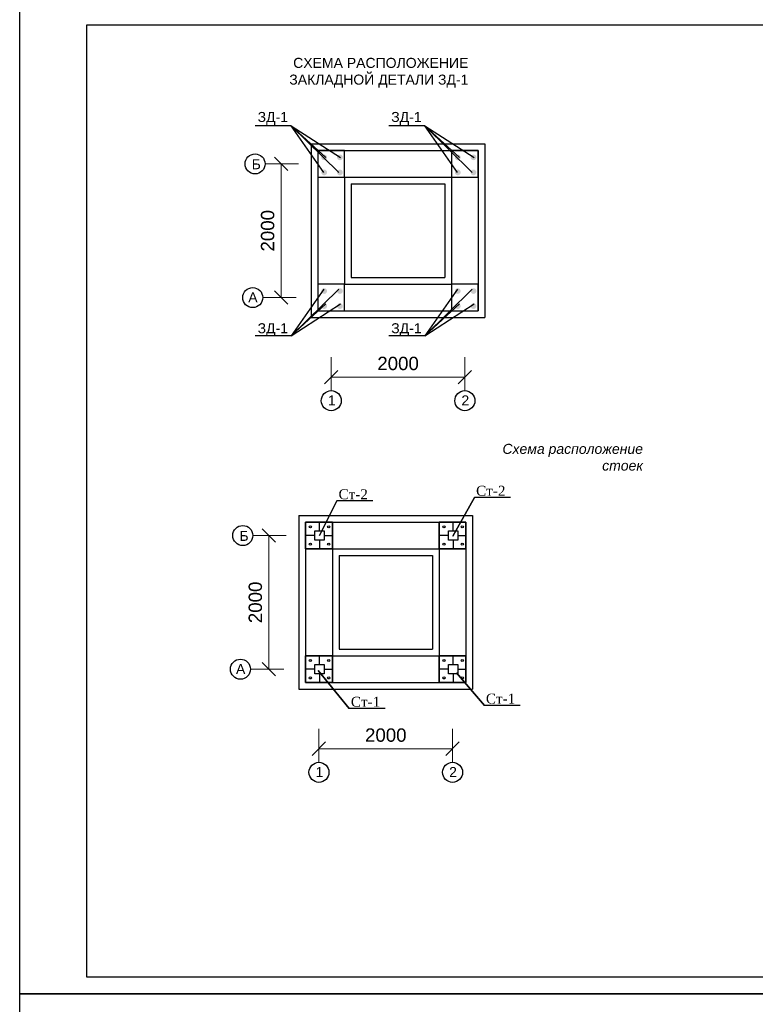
# Model space of a CAD drawing. Header units: millimetres. Extents: x 595270325 to 595481810, y -115960014 to -115841171.
# Tile 4 of 18: x 595270325 to 595281338, y -115945186 to -115930453. Entities that reach past the tile are written whole.
import ezdxf

# ---------------------------------------------------------------- set-up
doc = ezdxf.new("R2010")
doc.units = ezdxf.units.MM
for name, color, linetype in [('РАЗМЕРЫ', 7, 'Continuous'), ('стена', 7, 'Continuous'), ('стены', 1, 'Continuous')]:
    doc.layers.add(name, color=color, linetype=linetype)
doc.styles.add('Arial 3.', font='arial.ttf')
doc.styles.get("Standard").update_dxf_attribs({"font": 'arial.ttf'})
doc.dimstyles.new('Xikmatillo', dxfattribs={"dimtxt": 200, "dimasz": 200, "dimexe": 200, "dimexo": 0, "dimgap": 100, "dimtad": 1, "dimtxsty": 'Standard', "dimblk": 'OBLIQUE', "dimcen": 0, "dimclrd": 7, "dimclre": 7, "dimclrt": 7, "dimadec": 0, "dimazin": 0, "dimtfac": 1, "dimtmove": 1, "dimatfit": 3, "dimldrblk": 'OBLIQUE', "dimfxl": 200, "dimlwd": 13, "dimlwe": 13, "dimarcsym": 0})

# ---------------------------------------------------------------- blocks, each defined once
blk = doc.blocks.new('_Oblique')
at = {"color": 0, "linetype": 'ByBlock', "lineweight": -2}
blk.add_line((-0.5, -0.5), (0.5, 0.5), dxfattribs=at)
blk = doc.blocks.new('*D155')
at = {"color": 7, "lineweight": 13, "transparency": 16777216}
for p, q in [((595274990, -115935800), (595274990, -115935600)), ((595276990, -115935800), (595276990, -115935600)), ((595276990, -115935800), (595274990, -115935800))]:
    blk.add_line(p, q, dxfattribs=at)
at = {"layer": 'Defpoints', "color": 0, "transparency": 16777216}
for p in [(595274990, -115935800), (595274990, -115935800), (595276990, -115935800)]:
    blk.add_point(p, dxfattribs=at)
at = {"color": 7, "lineweight": 13, "transparency": 16777216, "xscale": 200, "yscale": 200, "zscale": 200, "rotation": 180}
blk.add_blockref('_Oblique', (595274990, -115935800), dxfattribs=at)
at = {"color": 7, "lineweight": 13, "transparency": 16777216, "xscale": 200, "yscale": 200, "zscale": 200}
blk.add_blockref('_Oblique', (595276990, -115935800), dxfattribs=at)
at = {"color": 7, "lineweight": 15, "transparency": 16777216, "insert": (595275990, -115935598), "char_height": 200, "attachment_point": 5, "style": 'Arial 3.'}
blk.add_mtext('2000', dxfattribs=at)
blk = doc.blocks.new('*D156')
at = {"color": 7, "lineweight": 13, "transparency": 16777216}
for p, q in [((595274283, -115932611), (595274040, -115932611)), ((595274240, -115934611), (595274240, -115932611)), ((595274283, -115934611), (595274040, -115934611))]:
    blk.add_line(p, q, dxfattribs=at)
at = {"layer": 'Defpoints', "color": 0, "transparency": 16777216}
for p in [(595274240, -115932611), (595274283, -115932611), (595274283, -115934611)]:
    blk.add_point(p, dxfattribs=at)
at = {"color": 7, "lineweight": 13, "transparency": 16777216, "xscale": 200, "yscale": 200, "zscale": 200}
for p, rotation in [((595274240, -115932611), 90), ((595274240, -115934611), 270)]:
    blk.add_blockref('_Oblique', p, dxfattribs=dict(at, rotation=rotation))
at = {"color": 7, "lineweight": 15, "transparency": 16777216, "insert": (595274038, -115933611), "char_height": 200, "attachment_point": 5, "rotation": 90, "style": 'Arial 3.'}
blk.add_mtext('2000', dxfattribs=at)
blk = doc.blocks.new('*D157')
at = {"color": 7, "lineweight": 13, "transparency": 16777216}
for p, q in [((595274806, -115941361), (595274806, -115941161)), ((595276806, -115941361), (595276806, -115941161)), ((595276806, -115941361), (595274806, -115941361))]:
    blk.add_line(p, q, dxfattribs=at)
at = {"layer": 'Defpoints', "color": 0, "transparency": 16777216}
for p in [(595274806, -115941361), (595274806, -115941361), (595276806, -115941361)]:
    blk.add_point(p, dxfattribs=at)
at = {"color": 7, "lineweight": 13, "transparency": 16777216, "xscale": 200, "yscale": 200, "zscale": 200, "rotation": 180}
blk.add_blockref('_Oblique', (595274806, -115941361), dxfattribs=at)
at = {"color": 7, "lineweight": 13, "transparency": 16777216, "xscale": 200, "yscale": 200, "zscale": 200}
blk.add_blockref('_Oblique', (595276806, -115941361), dxfattribs=at)
at = {"color": 7, "lineweight": 15, "transparency": 16777216, "insert": (595275806, -115941159), "char_height": 200, "attachment_point": 5, "style": 'Arial 3.'}
blk.add_mtext('2000', dxfattribs=at)
blk = doc.blocks.new('*D158')
at = {"color": 7, "lineweight": 13, "transparency": 16777216}
for p, q in [((595274099, -115938172), (595273856, -115938172)), ((595274056, -115940172), (595274056, -115938172)), ((595274099, -115940172), (595273856, -115940172))]:
    blk.add_line(p, q, dxfattribs=at)
at = {"layer": 'Defpoints', "color": 0, "transparency": 16777216}
for p in [(595274056, -115938172), (595274099, -115938172), (595274099, -115940172)]:
    blk.add_point(p, dxfattribs=at)
at = {"color": 7, "lineweight": 13, "transparency": 16777216, "xscale": 200, "yscale": 200, "zscale": 200}
for p, rotation in [((595274056, -115938172), 90), ((595274056, -115940172), 270)]:
    blk.add_blockref('_Oblique', p, dxfattribs=dict(at, rotation=rotation))
at = {"color": 7, "lineweight": 15, "transparency": 16777216, "insert": (595273854, -115939172), "char_height": 200, "attachment_point": 5, "rotation": 90, "style": 'Arial 3.'}
blk.add_mtext('2000', dxfattribs=at)

msp = doc.modelspace()

# ---------------------------------------------------------------- hatches: boundary and pattern name
at = {"lineweight": 15}
h = msp.add_hatch(color=256, dxfattribs=at)
h.set_gradient(color1=(0, 0, 5), color2=(0, 0, 0), one_color=1)
h.paths.add_polyline_path([(595274926.843, -115932512.794, 1), (595274840.994, -115932512.794, 1)])
h.paths.add_polyline_path([(595275076.425, -115932512.794, 1), (595275162.274, -115932512.794, 1)])
h = msp.add_hatch(color=256, dxfattribs=at)
h.set_gradient(color1=(0, 0, 5), color2=(0, 0, 0), one_color=1)
h.paths.add_polyline_path([(595276926.843, -115932512.794, 1), (595276840.994, -115932512.794, 1)])
h.paths.add_polyline_path([(595277076.425, -115932512.794, 1), (595277162.274, -115932512.794, 1)])
h = msp.add_hatch(color=256, dxfattribs=at)
h.set_gradient(color1=(0, 0, 5), color2=(0, 0, 0), one_color=1)
h.paths.add_polyline_path([(595274926.843, -115932738.863, 1), (595274840.994, -115932738.863, 1)])
h.paths.add_polyline_path([(595275076.425, -115932738.863, 1), (595275162.274, -115932738.863, 1)])
h = msp.add_hatch(color=256, dxfattribs=at)
h.set_gradient(color1=(0, 0, 5), color2=(0, 0, 0), one_color=1)
h.paths.add_polyline_path([(595276926.843, -115932738.863, 1), (595276840.994, -115932738.863, 1)])
h.paths.add_polyline_path([(595277076.425, -115932738.863, 1), (595277162.274, -115932738.863, 1)])
h = msp.add_hatch(color=256, dxfattribs=at)
h.set_gradient(color1=(0, 0, 5), color2=(0, 0, 0), one_color=1)
h.paths.add_polyline_path([(595274926.843, -115934513.084, 1), (595274840.994, -115934513.084, 1)])
h.paths.add_polyline_path([(595275076.425, -115934513.084, 1), (595275162.274, -115934513.084, 1)])
h = msp.add_hatch(color=256, dxfattribs=at)
h.set_gradient(color1=(0, 0, 5), color2=(0, 0, 0), one_color=1)
h.paths.add_polyline_path([(595276926.843, -115934513.084, 1), (595276840.994, -115934513.084, 1)])
h.paths.add_polyline_path([(595277076.425, -115934513.084, 1), (595277162.274, -115934513.084, 1)])
h = msp.add_hatch(color=256, dxfattribs=at)
h.set_gradient(color1=(0, 0, 5), color2=(0, 0, 0), one_color=1)
h.paths.add_polyline_path([(595274926.843, -115934739.153, 1), (595274840.994, -115934739.153, 1)])
h.paths.add_polyline_path([(595275076.425, -115934739.153, 1), (595275162.274, -115934739.153, 1)])
h = msp.add_hatch(color=256, dxfattribs=at)
h.set_gradient(color1=(0, 0, 5), color2=(0, 0, 0), one_color=1)
h.paths.add_polyline_path([(595276926.843, -115934739.153, 1), (595276840.994, -115934739.153, 1)])
h.paths.add_polyline_path([(595277076.425, -115934739.153, 1), (595277162.274, -115934739.153, 1)])

# ---------------------------------------------------------------- linework, layer by layer
at = {"color": 0, "lineweight": 30}
for p, q in [((595271328.213, -115930530.572), (595291078.213, -115930530.572)), ((595271328.213, -115944780.572), (595271328.213, -115930530.572)), ((595274689.799, -115932310.861), (595274689.799, -115934911.152)), ((595274689.799, -115932310.861), (595277289.799, -115932310.861)), ((595277289.799, -115932310.861), (595277289.799, -115934911.152)), ((595274789.799, -115932410.861), (595274789.799, -115934811.152)), ((595274789.799, -115932410.861), (595277189.799, -115932410.861)), ((595277189.799, -115932410.861), (595277189.799, -115934811.152)), ((595275189.799, -115932810.861), (595275189.799, -115934411.152)), ((595275189.799, -115932810.861), (595276789.799, -115932810.861)), ((595276789.799, -115932810.861), (595276789.799, -115934411.152)), ((595275289.799, -115932910.861), (595275289.799, -115934311.152)), ((595275289.799, -115932910.861), (595276689.799, -115932910.861)), ((595276689.799, -115932910.861), (595276689.799, -115934311.152)), ((595275189.799, -115934411.152), (595276789.799, -115934411.152)), ((595275289.799, -115934311.152), (595276689.799, -115934311.152)), ((595274789.799, -115934811.152), (595277189.799, -115934811.152)), ((595274689.799, -115934911.152), (595277289.799, -115934911.152)), ((595274505.878, -115937871.939), (595274505.878, -115940472.23)), ((595274505.878, -115937871.939), (595277105.878, -115937871.939)), ((595274605.878, -115937971.939), (595274605.878, -115940372.23)), ((595274605.878, -115937971.939), (595277005.878, -115937971.939)), ((595277005.878, -115937971.939), (595277005.878, -115940372.23)), ((595277105.878, -115937871.939), (595277105.878, -115940472.23)), ((595275005.878, -115938371.939), (595275005.878, -115939972.23)), ((595275005.878, -115938371.939), (595276605.878, -115938371.939)), ((595276605.878, -115938371.939), (595276605.878, -115939972.23)), ((595275105.878, -115938471.939), (595275105.878, -115939872.23)), ((595275105.878, -115938471.939), (595276505.878, -115938471.939)), ((595276505.878, -115938471.939), (595276505.878, -115939872.23)), ((595275105.878, -115939872.23), (595276505.878, -115939872.23)), ((595275005.878, -115939972.23), (595276605.878, -115939972.23)), ((595274505.878, -115940472.23), (595277105.878, -115940472.23)), ((595274605.878, -115940372.23), (595277005.878, -115940372.23)), ((595291078.213, -115944780.572), (595271328.213, -115944780.572))]:
    msp.add_line(p, q, dxfattribs=at)
at = {"color": 0, "lineweight": 15}
for p, q in [((595273998.897, -115932610.861), (595274498.897, -115932610.861)), ((595273963.833, -115934611.152), (595274463.833, -115934611.152)), ((595274989.799, -115935503.939), (595274989.799, -115936003.939)), ((595276989.799, -115935503.939), (595276989.799, -115936003.939)), ((595273814.976, -115938171.939), (595274314.976, -115938171.939)), ((595273779.912, -115940172.23), (595274279.912, -115940172.23)), ((595274805.878, -115941065.017), (595274805.878, -115941565.017)), ((595276805.878, -115941065.017), (595276805.878, -115941565.017))]:
    msp.add_line(p, q, dxfattribs=at)
at = {"lineweight": 30}
for p, q in [((595274814.243, -115938101.847), (595274814.243, -115937971.939)), ((595276814.243, -115938101.847), (595276814.243, -115937971.939)), ((595274744.243, -115938171.847), (595274605.878, -115938171.847)), ((595274814.243, -115938241.847), (595274814.243, -115938371.939)), ((595274884.243, -115938171.847), (595275005.878, -115938171.847)), ((595276744.243, -115938171.847), (595276605.878, -115938171.847)), ((595276814.243, -115938241.847), (595276814.243, -115938371.939)), ((595276884.243, -115938171.847), (595277005.878, -115938171.847)), ((595274814.243, -115940102.137), (595274814.243, -115939972.23)), ((595276814.243, -115940102.137), (595276814.243, -115939972.23)), ((595274744.243, -115940172.137), (595274605.878, -115940172.137)), ((595274884.243, -115940172.137), (595275005.878, -115940172.137)), ((595276744.243, -115940172.137), (595276605.878, -115940172.137)), ((595276884.243, -115940172.137), (595277005.878, -115940172.137)), ((595274814.243, -115940242.137), (595274814.243, -115940372.23)), ((595276814.243, -115940242.137), (595276814.243, -115940372.23))]:
    msp.add_line(p, q, dxfattribs=at)
at = {"lineweight": 25}
for p, q in [((595270325.231, -115945030.572), (595291328.213, -115945030.572)), ((595270328.213, -115945030.572), (595291331.196, -115945030.572))]:
    msp.add_line(p, q, dxfattribs=at)
at = {"lineweight": 30}
for points in [[(595274789.799, -115932810.861), (595275189.799, -115932810.861), (595275189.799, -115932410.861), (595274789.799, -115932410.861)], [(595276789.799, -115932810.861), (595277189.799, -115932810.861), (595277189.799, -115932410.861), (595276789.799, -115932410.861)], [(595274789.799, -115934811.152), (595275189.799, -115934811.152), (595275189.799, -115934411.152), (595274789.799, -115934411.152)], [(595276789.799, -115934811.152), (595277189.799, -115934811.152), (595277189.799, -115934411.152), (595276789.799, -115934411.152)], [(595274605.878, -115938371.939), (595275005.878, -115938371.939), (595275005.878, -115937971.939), (595274605.878, -115937971.939)], [(595274605.878, -115937971.939), (595275005.878, -115937971.939), (595275005.878, -115938371.939), (595274605.878, -115938371.939)], [(595276605.878, -115938371.939), (595277005.878, -115938371.939), (595277005.878, -115937971.939), (595276605.878, -115937971.939)], [(595276605.878, -115937971.939), (595277005.878, -115937971.939), (595277005.878, -115938371.939), (595276605.878, -115938371.939)], [(595274744.243, -115938101.847), (595274884.243, -115938101.847), (595274884.243, -115938241.847), (595274744.243, -115938241.847)], [(595276744.243, -115938101.847), (595276884.243, -115938101.847), (595276884.243, -115938241.847), (595276744.243, -115938241.847)], [(595274605.878, -115940372.23), (595275005.878, -115940372.23), (595275005.878, -115939972.23), (595274605.878, -115939972.23)], [(595274605.878, -115939972.23), (595275005.878, -115939972.23), (595275005.878, -115940372.23), (595274605.878, -115940372.23)], [(595276605.878, -115940372.23), (595277005.878, -115940372.23), (595277005.878, -115939972.23), (595276605.878, -115939972.23)], [(595276605.878, -115939972.23), (595277005.878, -115939972.23), (595277005.878, -115940372.23), (595276605.878, -115940372.23)], [(595274744.243, -115940102.137), (595274884.243, -115940102.137), (595274884.243, -115940242.137), (595274744.243, -115940242.137)], [(595276744.243, -115940102.137), (595276884.243, -115940102.137), (595276884.243, -115940242.137), (595276744.243, -115940242.137)]]:
    msp.add_lwpolyline(points, close=True, dxfattribs=at)
at = {"color": 0, "lineweight": 25}
for centre in [(595273848.897, -115932610.861), (595273813.833, -115934611.152), (595274989.799, -115936153.939), (595276989.799, -115936153.939), (595273664.976, -115938171.939), (595273629.912, -115940172.23), (595274805.878, -115941715.017), (595276805.878, -115941715.017)]:
    msp.add_circle(centre, 150, dxfattribs=at)
at = {"lineweight": 30}
for centre in [(595274676.979, -115938042.134), (595274951.507, -115938042.134), (595276676.979, -115938042.134), (595276951.507, -115938042.134), (595274676.979, -115938301.561), (595274951.507, -115938301.561), (595276676.979, -115938301.561), (595276951.507, -115938301.561), (595274676.979, -115940042.424), (595274951.507, -115940042.424), (595276676.979, -115940042.424), (595276951.507, -115940042.424), (595274676.979, -115940301.851), (595274951.507, -115940301.851), (595276676.979, -115940301.851), (595276951.507, -115940301.851)]:
    msp.add_circle(centre, 16.581, dxfattribs=at)
at = {"layer": 'РАЗМЕРЫ', "ltscale": 100}
for points in [[(595274389.096, -115932039.295), (595273852.135, -115932039.295)], [(595274909.447, -115932516.965), (595274389.096, -115932039.295), (595275129.447, -115932516.965)], [(595274880.693, -115932738.871), (595274389.096, -115932039.295), (595275100.693, -115932738.871)], [(595276389.096, -115932039.295), (595275852.135, -115932039.295)], [(595276909.447, -115932516.965), (595276389.096, -115932039.295), (595277129.447, -115932516.965)], [(595276880.693, -115932738.871), (595276389.096, -115932039.295), (595277100.693, -115932738.871)], [(595274880.693, -115934483.142), (595274389.096, -115935182.718), (595275100.693, -115934483.142)], [(595276880.693, -115934483.142), (595276389.096, -115935182.718), (595277100.693, -115934483.142)], [(595274909.447, -115934705.048), (595274389.096, -115935182.718), (595275129.447, -115934705.048)], [(595276909.447, -115934705.048), (595276389.096, -115935182.718), (595277129.447, -115934705.048)], [(595274389.096, -115935182.718), (595273852.135, -115935182.718)], [(595276389.096, -115935182.718), (595275852.135, -115935182.718)], [(595274814.243, -115938171.847), (595275075.658, -115937654.468), (595274814.243, -115938171.847)], [(595275612.619, -115937654.468), (595275075.658, -115937654.468)], [(595276807.449, -115938183.647), (595277134.784, -115937602.684), (595276807.449, -115938183.647)], [(595277671.745, -115937602.684), (595277134.784, -115937602.684)], [(595274795.98, -115940189.83), (595275259.588, -115940760.31), (595274795.98, -115940189.83)], [(595276862.718, -115940223.752), (595277281.449, -115940713.232), (595276862.718, -115940223.752)], [(595275796.55, -115940760.31), (595275259.588, -115940760.31)], [(595277818.411, -115940713.232), (595277281.449, -115940713.232)]]:
    msp.add_lwpolyline(points, dxfattribs=at)
at = {"layer": 'стена', "color": 7, "lineweight": 25, "ltscale": 10}
for p, q in [((595270328.213, -115945030.572), (595270328.213, -115930280.572)), ((595291325.231, -115945030.572), (595270325.231, -115945030.572)), ((595291328.213, -115945030.572), (595270328.213, -115945030.572)), ((595270328.213, -115945030.572), (595291328.213, -115945030.572)), ((595270328.213, -115959780.572), (595270328.213, -115945030.572)), ((595270328.213, -115945030.572), (595291328.213, -115945030.572)), ((595290698.423, -115945030.572), (595270328.213, -115945030.572)), ((595270328.213, -115945030.572), (595291353.213, -115945030.572)), ((595270331.196, -115945030.572), (595291331.196, -115945030.572))]:
    msp.add_line(p, q, dxfattribs=at)

# ---------------------------------------------------------------- texts
at = {"color": 0, "lineweight": 25, "style": 'Arial 3.'}
for s, p in [('Б', (595273798.897, -115932690.861)), ('А', (595273747.209, -115934681.97)), ('1', (595274938.49, -115936224.757)), ('2', (595276938.49, -115936224.757)), ('Б', (595273614.976, -115938251.939)), ('А', (595273563.288, -115940243.048)), ('1', (595274754.569, -115941785.835)), ('2', (595276754.569, -115941785.835))]:
    msp.add_text(s, height=150, dxfattribs=at).set_placement(p)
at = {"ltscale": 30, "char_height": 150, "width": 1196.82663, "style": 'Arial 3.'}
for s, insert, attachment_point in [('{\\fArial|b0|i0|c204|p34;ЗД-1}', (595273887.426, -115931833.492), 1), ('{\\fArial|b0|i0|c204|p34;ЗД-1}', (595275887.426, -115931833.492), 1), ('{\\fArial|b0|i0|c204|p34;ЗД-1}', (595273887.426, -115934994.822), 1), ('{\\fArial|b0|i0|c204|p34;ЗД-1}', (595275887.426, -115934994.822), 1), ('{\\fTimes New Roman|b0|i0|c204|p18;Ст-2}', (595275538.101, -115937478.714), 3), ('{\\fTimes New Roman|b0|i0|c204|p18;Ст-2}', (595277597.227, -115937426.93), 3), ('{\\fTimes New Roman|b0|i0|c204|p18;Ст-1}', (595275722.031, -115940584.556), 3), ('{\\fTimes New Roman|b0|i0|c204|p18;Ст-1}', (595277743.892, -115940537.477), 3)]:
    msp.add_mtext(s, dxfattribs=dict(at, insert=insert, attachment_point=attachment_point))
at = {"layer": 'стены', "color": 0, "lineweight": 25, "char_height": 150, "width": 7285.72715, "attachment_point": 3, "style": 'Arial 3.'}
for s, insert in [('{\\fArial|b0|i0|c204|p34;СХЕМА РАСПОЛОЖЕНИЕ\\P ЗАКЛАДНОЙ ДЕТАЛИ ЗД-1}', (595277042.594, -115931024.223, -50)), ('{\\fArial|b0|i1|c204|p34;Схема расположение \\Pстоек  }', (595279656.544, -115936799.8))]:
    msp.add_mtext(s, dxfattribs=dict(at, insert=insert))

# ---------------------------------------------------------------- dimensions: what is measured, and where the dimension line sits
at = {"lineweight": 15}
for base, p1, p2, picture, middle in [((595274240.072, -115932610.861), (595274283.303, -115934611.152), (595274283.303, -115932610.861), '*D156', (595274037.957, -115933611.006)), ((595274056.151, -115938171.939), (595274099.382, -115940172.23), (595274099.382, -115938171.939), '*D158', (595273854.036, -115939172.084))]:
    dim = msp.add_linear_dim(base=base, p1=p1, p2=p2, angle=90, text='2000', dimstyle='Xikmatillo', override={"dimtxsty": 'Arial 3.'}, dxfattribs=at)
    dim.commit()
    dim.dimension.update_dxf_attribs({"geometry": picture, "text_midpoint": middle})
for base, p1, p2, picture, middle in [((595274989.799, -115935799.866), (595276989.799, -115935799.866), (595274989.799, -115935799.866), '*D155', (595275989.799, -115935597.751)), ((595274805.878, -115941360.944), (595276805.878, -115941360.944), (595274805.878, -115941360.944), '*D157', (595275805.878, -115941158.829))]:
    dim = msp.add_linear_dim(base=base, p1=p1, p2=p2, dimstyle='Xikmatillo', override={"dimtxsty": 'Arial 3.'}, dxfattribs=at)
    dim.commit()
    dim.dimension.update_dxf_attribs({"geometry": picture, "text_midpoint": middle})

doc.saveas('drawing.dxf')
